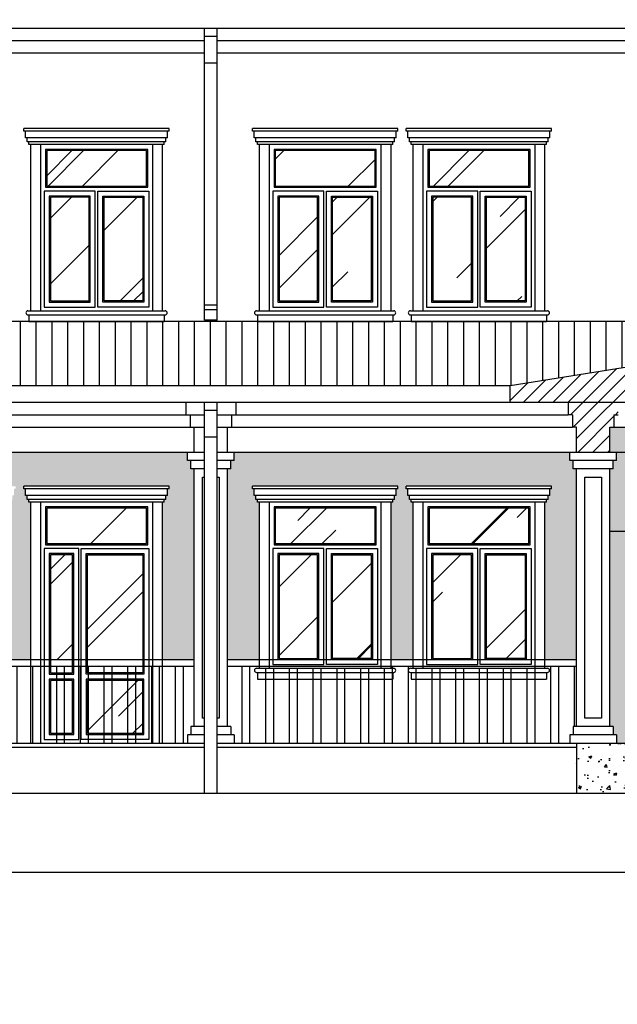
# Model space of a CAD drawing. Header units: millimetres. Extents: x 1112040 to 6903494, y -332921 to -150905.
# Tile 132 of 150: x 1986533 to 1993723, y -230192 to -218351. Entities that reach past the tile are written whole.
import ezdxf

# ---------------------------------------------------------------- set-up
doc = ezdxf.new("R2010")
doc.units = ezdxf.units.MM
doc.linetypes.add('ACAD_ISO03W100', pattern=[30, 12, -18])
doc.styles.get("Standard").update_dxf_attribs({"font": 'isocpeui.ttf'})
doc.dimstyles.get("Standard").update_dxf_attribs({"dimtxt": 300, "dimasz": 100, "dimexe": 50, "dimexo": 50, "dimgap": 20, "dimtad": 1, "dimdec": 0, "dimzin": 0, "dimdsep": 46, "dimtxsty": 'Standard', "dimblk": 'ARCHTICK', "dimcen": 20, "dimclrd": 1, "dimclre": 1, "dimclrt": 256, "dimadec": 0, "dimazin": 0, "dimtfac": 1, "dimtdec": 0, "dimtofl": 0, "dimtmove": 0, "dimatfit": 3, "dimldrblk": 'ARCHTICK', "dimfxl": 1, "dimtolj": 1, "dimtzin": 0, "dimarcsym": 0})
pattern_1 = [(45, (1974349.6, -130917.6), (1077.63, 2873.682), [19050, -2540, 6350, -1270]), (45, (1975095, -129274.2), (-2092.4, 296.348), [3810, -419.1, 7620, -952.5]), (45, (1974035.3, -129705.24), (4068.056, 5271.41), [10160, -1778, 5080, -1270])]

# ---------------------------------------------------------------- blocks, each defined once
blk = doc.blocks.new('_ArchTick')
at = {"color": 0, "linetype": 'ByBlock', "const_width": 0.15}
blk.add_lwpolyline([(-0.5, -0.5), (0.5, 0.5)], dxfattribs=at)
blk = doc.blocks.new('*D2107')
at = {"color": 1, "lineweight": -2, "transparency": 16777216}
for p, q in [((1961233, -227701), (1961233, -228651)), ((1998533, -227701), (1998533, -228651)), ((1961233, -228601), (1998533, -228601))]:
    blk.add_line(p, q, dxfattribs=at)
at = {"color": 1, "lineweight": -2, "transparency": 16777216, "xscale": 100, "yscale": 100, "zscale": 100, "rotation": 180}
blk.add_blockref('_ArchTick', (1961233, -228601), dxfattribs=at)
at = {"color": 1, "lineweight": -2, "transparency": 16777216, "xscale": 100, "yscale": 100, "zscale": 100}
blk.add_blockref('_ArchTick', (1998533, -228601), dxfattribs=at)
at = {"transparency": 16777216, "insert": (1979883, -228429), "char_height": 300, "attachment_point": 5}
blk.add_mtext('\\A1;37300', dxfattribs=at)

msp = doc.modelspace()

# ---------------------------------------------------------------- hatches: boundary and pattern name
h = msp.add_hatch()
h.set_pattern_fill('ANSI31', color=6, scale=40, style=0)
h.set_pattern_definition([(45, (1974349.58, -130917.58), (-89.80256, 89.80256), [])])
h.paths.add_polyline_path([(1998333.2, -227651.5), (1999557.8, -227651.5), (1999557.8, -222758.9), (1998963.3, -222561.8), (2000285.6, -222160.5), (1999557.8, -221912.2), (1999557.8, -217675.8), (1997533.2, -218251.5), (1997533.2, -218451.5), (1998333.2, -218451.5)])
h.paths.add_polyline_path([(1998333.2, -222951.5), (1998333.2, -221812.2), (1992433.2, -222751.5), (1992433.2, -222951.5)])
h.paths.add_polyline_path([(1993233.2, -223251.5), (1993233.2, -223551.5), (1993633.2, -223551.5), (1993633.2, -223251.5), (1993683.2, -223251.5), (1993683.2, -223101.5), (1993733.2, -223101.5), (1993733.2, -222951.5), (1993133.2, -222951.5), (1993133.2, -223101.5), (1993183.2, -223101.5), (1993183.2, -223251.5)])
h = msp.add_hatch()
h.set_pattern_fill('AR-RROOF', color=4, scale=50, angle=45, style=0)
h.set_pattern_definition(pattern_1)
h.paths.add_polyline_path([(1988058.2, -220352.2), (1988058.2, -219926.5), (1986858.2, -219926.5), (1986858.2, -220352.2)])
h.paths.add_polyline_path([(1986208.2, -220352.2), (1986208.2, -219926.5), (1985008.2, -219926.5), (1985008.2, -220352.2)])
h.paths.add_polyline_path([(1985053.2, -221731.5), (1985518.2, -221731.5), (1985518.2, -220487.2), (1985053.2, -220487.2)])
h.paths.add_polyline_path([(1986163.2, -220487.2), (1985698.2, -220487.2), (1985698.2, -221731.5), (1986163.2, -221731.5)])
h.paths.add_polyline_path([(1987368.2, -220487.2), (1986903.2, -220487.2), (1986903.2, -221731.5), (1987368.2, -221731.5)])
h.paths.add_polyline_path([(1987548.2, -221731.5), (1988013.2, -221731.5), (1988013.2, -220487.2), (1987548.2, -220487.2)])
h.paths.add_polyline_path([(1986858.2, -224226.5), (1986858.2, -224652.2), (1988058.2, -224652.2), (1988058.2, -224226.5)])
h.paths.add_polyline_path([(1988013.2, -224787.2), (1987348.2, -224787.2), (1987348.2, -226051.5), (1988013.2, -226051.5)])
h.paths.add_polyline_path([(1987168.2, -224787.2), (1986903.2, -224787.2), (1986903.2, -226051.5), (1987168.2, -226051.5)])
h.paths.add_polyline_path([(1987168.2, -226206.5), (1987168.2, -226131.5), (1986903.2, -226131.5), (1986903.2, -226206.5)])
h.paths.add_polyline_path([(1988013.2, -226206.5), (1988013.2, -226131.5), (1987348.2, -226131.5), (1987348.2, -226206.5)])
h.paths.add_polyline_path([(1987348.2, -226931.5), (1988013.2, -226931.5), (1988013.2, -226296.5), (1987348.2, -226296.5)])
h.paths.add_polyline_path([(1987168.2, -226296.5), (1986903.2, -226296.5), (1986903.2, -226931.5), (1987168.2, -226931.5)])
h.paths.add_polyline_path([(1986163.2, -224787.2), (1985498.2, -224787.2), (1985498.2, -226051.5), (1986163.2, -226051.5)])
h.paths.add_polyline_path([(1985008.2, -224226.5), (1985008.2, -224652.2), (1986208.2, -224652.2), (1986208.2, -224226.5)])
h.paths.add_polyline_path([(1985318.2, -224787.2), (1985053.2, -224787.2), (1985053.2, -226051.5), (1985318.2, -226051.5)])
h.paths.add_polyline_path([(1985053.2, -226131.5), (1985053.2, -226206.5), (1985318.2, -226206.5), (1985318.2, -226131.5)])
h.paths.add_polyline_path([(1985498.2, -226131.5), (1985498.2, -226206.5), (1986163.2, -226206.5), (1986163.2, -226131.5)])
h.paths.add_polyline_path([(1985498.2, -226296.5), (1985498.2, -226931.5), (1986163.2, -226931.5), (1986163.2, -226296.5)])
h.paths.add_polyline_path([(1985053.2, -226931.5), (1985318.2, -226931.5), (1985318.2, -226296.5), (1985053.2, -226296.5)])
h = msp.add_hatch()
h.set_pattern_fill('AR-RROOF', color=4, scale=50, angle=45, style=0)
h.set_pattern_definition(pattern_1)
h.paths.add_polyline_path([(1995396.3, -219926.5), (1994908.2, -219926.5), (1994908.2, -220352.2), (1995396.3, -220352.2)])
h.paths.add_polyline_path([(1995980.2, -219926.5), (1995486.3, -219926.5), (1995486.3, -220352.2), (1995980.2, -220352.2)])
h.paths.add_polyline_path([(1996558.2, -219926.5), (1996070.2, -219926.5), (1996070.2, -220352.2), (1996558.2, -220352.2)])
h.paths.add_polyline_path([(1996513.2, -220487.2), (1996115.2, -220487.2), (1996115.2, -221731.5), (1996513.2, -221731.5)])
h.paths.add_polyline_path([(1995980.2, -220442.2), (1995486.3, -220442.2), (1995486.3, -221776.5), (1995980.2, -221776.5)])
h.paths.add_polyline_path([(1995351.3, -220487.2), (1994953.2, -220487.2), (1994953.2, -221731.5), (1995351.3, -221731.5)])
h.paths.add_polyline_path([(1992658.2, -219926.5), (1991458.2, -219926.5), (1991458.2, -220352.2), (1992658.2, -220352.2)])
h.paths.add_polyline_path([(1991968.2, -220487.2), (1991503.2, -220487.2), (1991503.2, -221731.5), (1991968.2, -221731.5)])
h.paths.add_polyline_path([(1992613.2, -220487.2), (1992148.2, -220487.2), (1992148.2, -221731.5), (1992613.2, -221731.5)])
h.paths.add_polyline_path([(1990808.2, -219926.5), (1989608.2, -219926.5), (1989608.2, -220352.2), (1990808.2, -220352.2)])
h.paths.add_polyline_path([(1990118.2, -220487.2), (1989653.2, -220487.2), (1989653.2, -221731.5), (1990118.2, -221731.5)])
h.paths.add_polyline_path([(1990763.2, -220487.2), (1990298.2, -220487.2), (1990298.2, -221731.5), (1990763.2, -221731.5)])
h.paths.add_polyline_path([(1990808.2, -224226.5), (1989608.2, -224226.5), (1989608.2, -224652.2), (1990808.2, -224652.2)])
h.paths.add_polyline_path([(1990118.2, -224787.2), (1989653.2, -224787.2), (1989653.2, -226031.5), (1990118.2, -226031.5)])
h.paths.add_polyline_path([(1990763.2, -224787.2), (1990298.2, -224787.2), (1990298.2, -226031.5), (1990763.2, -226031.5)])
h.paths.add_polyline_path([(1991968.2, -224787.2), (1991503.2, -224787.2), (1991503.2, -226031.5), (1991968.2, -226031.5)])
h.paths.add_polyline_path([(1992658.2, -224226.5), (1991458.2, -224226.5), (1991458.2, -224652.2), (1992658.2, -224652.2)])
h.paths.add_polyline_path([(1992613.2, -224787.2), (1992148.2, -224787.2), (1992148.2, -226031.5), (1992613.2, -226031.5)])
h.paths.add_polyline_path([(1995351.3, -224787.2), (1994953.2, -224787.2), (1994953.2, -226031.5), (1995351.3, -226031.5)])
h.paths.add_polyline_path([(1995396.3, -224226.5), (1994908.2, -224226.5), (1994908.2, -224652.2), (1995396.3, -224652.2)])
h.paths.add_polyline_path([(1995980.2, -224226.5), (1995486.3, -224226.5), (1995486.3, -224652.2), (1995980.2, -224652.2)])
h.paths.add_polyline_path([(1996558.2, -224226.5), (1996070.2, -224226.5), (1996070.2, -224652.2), (1996558.2, -224652.2)])
h.paths.add_polyline_path([(1996513.2, -224787.2), (1996115.2, -224787.2), (1996115.2, -226031.5), (1996513.2, -226031.5)])
h.paths.add_polyline_path([(1995980.2, -224742.2), (1995486.3, -224742.2), (1995486.3, -226076.5), (1995980.2, -226076.5)])
h = msp.add_hatch()
h.set_pattern_fill('ANSI31', color=1, scale=60, angle=45, style=0)
h.set_pattern_definition([(90, (1974349.58, -130917.58), (-190.5, 4e-14), [])])
h.paths.add_polyline_path([(1997269.8, -221981.5), (1969133.2, -221981.5), (1969133.2, -222751.5), (1992433.2, -222751.5)])
h = msp.add_hatch()
h.set_pattern_fill('AR-BRSTD', color=35, scale=1.5, style=0)
h.set_pattern_definition([(0, (1974349.58, -130917.58), (0, 101.6127), []), (90, (1974349.58, -130917.58), (-152.4, 101.6127), [101.6127, -101.6127])])
h.paths.add_polyline_path([(1993673.2, -223751.5), (1993633.2, -223751.5), (1993633.2, -224502.9), (1994713.2, -224502.9), (1994713.2, -224151.5), (1994693.2, -224151.5), (1994693.2, -224121.5), (1994673.2, -224121.5), (1994673.2, -224071.5), (1994653.2, -224071.5), (1994653.2, -223991.5), (1994633.2, -223991.5), (1994633.2, -223961.5), (1996833.2, -223961.5), (1996833.2, -223991.5), (1996813.2, -223991.5), (1996813.2, -224071.5), (1996793.2, -224071.5), (1996793.2, -224121.5), (1996773.2, -224121.5), (1996773.2, -224151.5), (1996753.2, -224151.5), (1996753.2, -224502.9), (1998333.2, -224502.9), (1998333.2, -223251.5), (1993683.2, -223251.5), (1993633.2, -223251.5), (1993633.2, -223551.5), (1993713.2, -223551.5), (1993713.2, -223651.5), (1993673.2, -223651.5)])
h.paths.add_polyline_path([(1993633.2, -226851.5), (1993673.2, -226851.5), (1993673.2, -226951.5), (1993713.2, -226951.5), (1993713.2, -227051.5), (1998333.2, -227051.5), (1998333.2, -224502.9), (1996753.2, -224502.9), (1996753.2, -226151.5), (1996783.2, -226151.5, -1), (1996783.2, -226201.5), (1996773.2, -226201.5), (1996773.2, -226281.5), (1996753.2, -226281.5), (1996753.2, -226381.5), (1996633.2, -226381.5), (1996633.2, -226281.5), (1994833.2, -226281.5), (1994833.2, -226381.5), (1994713.2, -226381.5), (1994713.2, -226281.5), (1994693.2, -226281.5), (1994693.2, -226201.5), (1994683.2, -226201.5, -1), (1994683.2, -226151.5), (1994713.2, -226151.5), (1994713.2, -224502.9), (1993633.2, -224502.9)])
h.paths.add_polyline_path([(1992853.2, -226051.5), (1993233.2, -226051.5), (1993233.2, -223751.5), (1993193.2, -223751.5), (1993193.2, -223651.5), (1993153.2, -223651.5), (1993153.2, -223551.5), (1989113.2, -223551.5), (1989113.2, -223651.5), (1989073.2, -223651.5), (1989073.2, -223751.5), (1989033.2, -223751.5), (1989033.2, -226051.5), (1989413.2, -226051.5), (1989413.2, -224151.5), (1989393.2, -224151.5), (1989393.2, -224121.5), (1989373.2, -224121.5), (1989373.2, -224071.5), (1989353.2, -224071.5), (1989353.2, -223991.5), (1989333.2, -223991.5), (1989333.2, -223961.5), (1991083.2, -223961.5), (1991083.2, -223991.5), (1991063.2, -223991.5), (1991063.2, -224071.5), (1991043.2, -224071.5), (1991043.2, -224121.5), (1991023.2, -224121.5), (1991023.2, -224151.5), (1991003.2, -224151.5), (1991003.2, -226051.5), (1991263.2, -226051.5), (1991263.2, -224151.5), (1991243.2, -224151.5), (1991243.2, -224121.5), (1991223.2, -224121.5), (1991223.2, -224071.5), (1991203.2, -224071.5), (1991203.2, -223991.5), (1991183.2, -223991.5), (1991183.2, -223961.5), (1992933.2, -223961.5), (1992933.2, -223991.5), (1992913.2, -223991.5), (1992913.2, -224071.5), (1992893.2, -224071.5), (1992893.2, -224121.5), (1992873.2, -224121.5), (1992873.2, -224151.5), (1992853.2, -224151.5)])
h.paths.add_polyline_path([(1984513.2, -223551.5), (1984513.2, -223651.5), (1984473.2, -223651.5), (1984473.2, -223751.5), (1984433.2, -223751.5), (1984433.2, -226051.5), (1984813.2, -226051.5), (1984813.2, -224151.5), (1984793.2, -224151.5), (1984793.2, -224121.5), (1984773.2, -224121.5), (1984773.2, -224071.5), (1984753.2, -224071.5), (1984753.2, -223991.5), (1984733.2, -223991.5), (1984733.2, -223961.5), (1986483.2, -223961.5), (1986483.2, -223991.5), (1986463.2, -223991.5), (1986463.2, -224071.5), (1986443.2, -224071.5), (1986443.2, -224121.5), (1986423.2, -224121.5), (1986423.2, -224151.5), (1986403.2, -224151.5), (1986403.2, -226051.5), (1986663.2, -226051.5), (1986663.2, -224151.5), (1986643.2, -224151.5), (1986643.2, -224121.5), (1986623.2, -224121.5), (1986623.2, -224071.5), (1986603.2, -224071.5), (1986603.2, -223991.5), (1986583.2, -223991.5), (1986583.2, -223961.5), (1988333.2, -223961.5), (1988333.2, -223991.5), (1988313.2, -223991.5), (1988313.2, -224071.5), (1988293.2, -224071.5), (1988293.2, -224121.5), (1988273.2, -224121.5), (1988273.2, -224151.5), (1988253.2, -224151.5), (1988253.2, -226051.5), (1988633.2, -226051.5), (1988633.2, -223751.5), (1988593.2, -223751.5), (1988593.2, -223651.5), (1988553.2, -223651.5), (1988553.2, -223551.5)])
h.paths.add_polyline_path([(1983733.2, -223961.5), (1983733.2, -223991.5), (1983713.2, -223991.5), (1983713.2, -224071.5), (1983693.2, -224071.5), (1983693.2, -224121.5), (1983673.2, -224121.5), (1983673.2, -224151.5), (1983653.2, -224151.5), (1983653.2, -226051.5), (1984033.2, -226051.5), (1984033.2, -223751.5), (1983993.2, -223751.5), (1983993.2, -223651.5), (1983953.2, -223651.5), (1983953.2, -223551.5), (1979913.2, -223551.5), (1979913.2, -223651.5), (1979873.2, -223651.5), (1979873.2, -223751.5), (1979833.2, -223751.5), (1979833.2, -226051.5), (1980213.2, -226051.5), (1980213.2, -224151.5), (1980193.2, -224151.5), (1980193.2, -224121.5), (1980173.2, -224121.5), (1980173.2, -224071.5), (1980153.2, -224071.5), (1980153.2, -223991.5), (1980133.2, -223991.5), (1980133.2, -223961.5), (1981883.2, -223961.5), (1981883.2, -223991.5), (1981863.2, -223991.5), (1981863.2, -224071.5), (1981843.2, -224071.5), (1981843.2, -224121.5), (1981823.2, -224121.5), (1981823.2, -224151.5), (1981803.2, -224151.5), (1981803.2, -226051.5), (1982063.2, -226051.5), (1982063.2, -224151.5), (1982043.2, -224151.5), (1982043.2, -224121.5), (1982023.2, -224121.5), (1982023.2, -224071.5), (1982003.2, -224071.5), (1982003.2, -223991.5), (1981983.2, -223991.5), (1981983.2, -223961.5)])
h.paths.add_polyline_path([(1979133.2, -223961.5), (1979133.2, -223991.5), (1979113.2, -223991.5), (1979113.2, -224071.5), (1979093.2, -224071.5), (1979093.2, -224121.5), (1979073.2, -224121.5), (1979073.2, -224151.5), (1979053.2, -224151.5), (1979053.2, -226051.5), (1979433.2, -226051.5), (1979433.2, -223751.5), (1979393.2, -223751.5), (1979393.2, -223651.5), (1979353.2, -223651.5), (1979353.2, -223551.5), (1975313.2, -223551.5), (1975313.2, -223651.5), (1975273.2, -223651.5), (1975273.2, -223751.5), (1975233.2, -223751.5), (1975233.2, -226051.5), (1975613.2, -226051.5), (1975613.2, -224151.5), (1975593.2, -224151.5), (1975593.2, -224121.5), (1975573.2, -224121.5), (1975573.2, -224071.5), (1975553.2, -224071.5), (1975553.2, -223991.5), (1975533.2, -223991.5), (1975533.2, -223961.5), (1977283.2, -223961.5), (1977283.2, -223991.5), (1977263.2, -223991.5), (1977263.2, -224071.5), (1977243.2, -224071.5), (1977243.2, -224121.5), (1977223.2, -224121.5), (1977223.2, -224151.5), (1977203.2, -224151.5), (1977203.2, -226051.5), (1977463.2, -226051.5), (1977463.2, -224151.5), (1977443.2, -224151.5), (1977443.2, -224121.5), (1977423.2, -224121.5), (1977423.2, -224071.5), (1977403.2, -224071.5), (1977403.2, -223991.5), (1977383.2, -223991.5), (1977383.2, -223961.5)])
h.paths.add_polyline_path([(1970713.2, -223551.5), (1970713.2, -223651.5), (1970673.2, -223651.5), (1970673.2, -223751.5), (1970633.2, -223751.5), (1970633.2, -226051.5), (1971013.2, -226051.5), (1971013.2, -224151.5), (1970993.2, -224151.5), (1970993.2, -224121.5), (1970973.2, -224121.5), (1970973.2, -224071.5), (1970953.2, -224071.5), (1970953.2, -223991.5), (1970933.2, -223991.5), (1970933.2, -223961.5), (1972683.2, -223961.5), (1972683.2, -223991.5), (1972663.2, -223991.5), (1972663.2, -224071.5), (1972643.2, -224071.5), (1972643.2, -224121.5), (1972623.2, -224121.5), (1972623.2, -224151.5), (1972603.2, -224151.5), (1972603.2, -227051.5), (1972863.2, -227051.5), (1972863.2, -224151.5), (1972843.2, -224151.5), (1972843.2, -224121.5), (1972823.2, -224121.5), (1972823.2, -224071.5), (1972803.2, -224071.5), (1972803.2, -223991.5), (1972783.2, -223991.5), (1972783.2, -223961.5), (1974533.2, -223961.5), (1974533.2, -223991.5), (1974513.2, -223991.5), (1974513.2, -224071.5), (1974493.2, -224071.5), (1974493.2, -224121.5), (1974473.2, -224121.5), (1974473.2, -224151.5), (1974453.2, -224151.5), (1974453.2, -226051.5), (1974833.2, -226051.5), (1974833.2, -223751.5), (1974793.2, -223751.5), (1974793.2, -223651.5), (1974753.2, -223651.5), (1974753.2, -223551.5)])
h.paths.add_polyline_path([(1969133.2, -223551.5), (1969133.2, -224589.7), (1969263.2, -224655.3), (1969263.2, -224151.5), (1969243.2, -224151.5), (1969243.2, -224121.5), (1969223.2, -224121.5), (1969223.2, -224071.5), (1969203.2, -224071.5), (1969203.2, -223991.5), (1969183.2, -223991.5), (1969183.2, -223961.5), (1970183.2, -223961.5), (1970183.2, -223991.5), (1970163.2, -223991.5), (1970163.2, -224071.5), (1970143.2, -224071.5), (1970143.2, -224121.5), (1970123.2, -224121.5), (1970123.2, -224151.5), (1970103.2, -224151.5), (1970103.2, -226051.5), (1970233.2, -226051.5), (1970233.2, -223751.5), (1970193.2, -223751.5), (1970193.2, -223651.5), (1970153.2, -223651.5), (1970153.2, -223551.5)])
h.paths.add_polyline_path([(1969133.2, -226051.5), (1969263.2, -226051.5), (1969263.2, -225051.5), (1969163.2, -225051.5), (1969163.2, -225151.5), (1969133.2, -225151.5)], flags=17)
h = msp.add_hatch()
h.set_pattern_fill('ANSI32', color=1, scale=30, angle=45, style=0)
h.set_pattern_definition([(90, (1983549.58, -130917.58), (-285.75, 3e-14), []), (90, (1983644.83, -130822.33), (-285.75, 3e-14), [])])
h.paths.add_polyline_path([(1984813.2, -226131.5), (1984433.2, -226131.5), (1984433.2, -226851.5), (1984473.2, -226851.5), (1984473.2, -226951.5), (1984513.2, -226951.5), (1984513.2, -227051.5), (1984813.2, -227051.5)])
h.paths.add_polyline_path([(1984813.2, -227051.5), (1984933.2, -227051.5), (1984933.2, -226131.5), (1984813.2, -226131.5)])
h.paths.add_polyline_path([(1984978.2, -226131.5), (1984933.2, -226131.5), (1984933.2, -227051.5), (1986283.2, -227051.5), (1986283.2, -226131.5), (1986238.2, -226131.5), (1986238.2, -227006.5), (1985423.2, -227006.5), (1985423.2, -226131.5), (1985393.2, -226131.5), (1985393.2, -227006.5), (1984978.2, -227006.5)])
h.paths.add_polyline_path([(1984978.2, -227006.5), (1985393.2, -227006.5), (1985393.2, -226131.5), (1985333.2, -226131.5), (1985333.2, -226221.5), (1985038.2, -226221.5), (1985038.2, -226131.5), (1984978.2, -226131.5)], flags=16)
h.paths.add_polyline_path([(1985038.2, -226281.5), (1985333.2, -226281.5), (1985333.2, -226946.5), (1985038.2, -226946.5)], flags=0)
h.paths.add_polyline_path([(1985053.2, -226296.5), (1985318.2, -226296.5), (1985318.2, -226931.5), (1985053.2, -226931.5)], flags=0)
h.paths.add_polyline_path([(1985038.2, -226131.5), (1985053.2, -226131.5), (1985053.2, -224787.2), (1985318.2, -224787.2), (1985318.2, -226131.5), (1985333.2, -226131.5), (1985333.2, -224772.2), (1985038.2, -224772.2)])
h.paths.add_polyline_path([(1985318.2, -226206.5), (1985318.2, -226131.5), (1985053.2, -226131.5), (1985053.2, -226206.5)], flags=16)
h.paths.add_polyline_path([(1985483.2, -226221.5), (1985483.2, -226131.5), (1985423.2, -226131.5), (1985423.2, -227006.5), (1986238.2, -227006.5), (1986238.2, -226131.5), (1986178.2, -226131.5), (1986178.2, -226221.5)])
h.paths.add_polyline_path([(1985483.2, -226281.5), (1985483.2, -226946.5), (1986178.2, -226946.5), (1986178.2, -226281.5)], flags=17)
h.paths.add_polyline_path([(1985498.2, -226296.5), (1986163.2, -226296.5), (1986163.2, -226931.5), (1985498.2, -226931.5)], flags=16)
h.paths.add_polyline_path([(1986178.2, -226221.5), (1986178.2, -226131.5), (1986163.2, -226131.5), (1986163.2, -226206.5), (1985498.2, -226206.5), (1985498.2, -226131.5), (1985483.2, -226131.5), (1985483.2, -226221.5)], flags=17)
h.paths.add_polyline_path([(1986163.2, -226206.5), (1986163.2, -226131.5), (1985498.2, -226131.5), (1985498.2, -226206.5)], flags=16)
h.paths.add_polyline_path([(1986403.2, -226131.5), (1986283.2, -226131.5), (1986283.2, -227051.5), (1986403.2, -227051.5)])
h.paths.add_polyline_path([(1986403.2, -227051.5), (1986663.2, -227051.5), (1986663.2, -226131.5), (1986403.2, -226131.5)])
h.paths.add_polyline_path([(1986663.2, -227051.5), (1986783.2, -227051.5), (1986783.2, -226131.5), (1986663.2, -226131.5)])
h.paths.add_polyline_path([(1986783.2, -227051.5), (1988133.2, -227051.5), (1988133.2, -226131.5), (1988088.2, -226131.5), (1988088.2, -227006.5), (1987273.2, -227006.5), (1987273.2, -226131.5), (1987243.2, -226131.5), (1987243.2, -227006.5), (1986828.2, -227006.5), (1986828.2, -226131.5), (1986783.2, -226131.5)])
h.paths.add_polyline_path([(1986828.2, -227006.5), (1987243.2, -227006.5), (1987243.2, -226131.5), (1987183.2, -226131.5), (1987183.2, -226221.5), (1986888.2, -226221.5), (1986888.2, -226131.5), (1986828.2, -226131.5)], flags=16)
h.paths.add_polyline_path([(1986888.2, -226281.5), (1987183.2, -226281.5), (1987183.2, -226946.5), (1986888.2, -226946.5)], flags=0)
h.paths.add_polyline_path([(1986903.2, -226296.5), (1987168.2, -226296.5), (1987168.2, -226931.5), (1986903.2, -226931.5)], flags=0)
h.paths.add_polyline_path([(1986903.2, -226206.5), (1986903.2, -226131.5), (1986888.2, -226131.5), (1986888.2, -226221.5), (1987183.2, -226221.5), (1987183.2, -226131.5), (1987168.2, -226131.5), (1987168.2, -226206.5)], flags=16)
h.paths.add_polyline_path([(1987168.2, -226206.5), (1987168.2, -226131.5), (1986903.2, -226131.5), (1986903.2, -226206.5)], flags=0)
h.paths.add_polyline_path([(1987333.2, -226221.5), (1987333.2, -226131.5), (1987273.2, -226131.5), (1987273.2, -227006.5), (1988088.2, -227006.5), (1988088.2, -226131.5), (1988028.2, -226131.5), (1988028.2, -226221.5)], flags=17)
h.paths.add_polyline_path([(1987333.2, -226281.5), (1988028.2, -226281.5), (1988028.2, -226946.5), (1987333.2, -226946.5)], flags=16)
h.paths.add_polyline_path([(1987348.2, -226296.5), (1988013.2, -226296.5), (1988013.2, -226931.5), (1987348.2, -226931.5)], flags=0)
h.paths.add_polyline_path([(1987348.2, -226206.5), (1987348.2, -226131.5), (1987333.2, -226131.5), (1987333.2, -226221.5), (1988028.2, -226221.5), (1988028.2, -226131.5), (1988013.2, -226131.5), (1988013.2, -226206.5)], flags=16)
h.paths.add_polyline_path([(1988013.2, -226206.5), (1988013.2, -226131.5), (1987348.2, -226131.5), (1987348.2, -226206.5)], flags=17)
h.paths.add_polyline_path([(1988253.2, -226131.5), (1988133.2, -226131.5), (1988133.2, -227051.5), (1988253.2, -227051.5)])
h.paths.add_polyline_path([(1988253.2, -227051.5), (1988553.2, -227051.5), (1988553.2, -226951.5), (1988593.2, -226951.5), (1988593.2, -226851.5), (1988633.2, -226851.5), (1988633.2, -226131.5), (1988253.2, -226131.5)])
h = msp.add_hatch()
h.set_pattern_fill('ANSI32', color=1, scale=30, angle=45, style=0)
h.set_pattern_definition([(90, (1974349.58, -130917.58), (-285.75, 3e-14), []), (90, (1974444.83, -130822.33), (-285.75, 3e-14), [])])
h.paths.add_polyline_path([(1989393.2, -226281.5), (1989393.2, -226201.5), (1989383.2, -226201.5, -1), (1989383.2, -226151.5), (1989413.2, -226151.5), (1989413.2, -226131.5), (1989033.2, -226131.5), (1989033.2, -226851.5), (1989073.2, -226851.5), (1989073.2, -226951.5), (1989113.2, -226951.5), (1989113.2, -227051.5), (1993153.2, -227051.5), (1993153.2, -226951.5), (1993193.2, -226951.5), (1993193.2, -226851.5), (1993233.2, -226851.5), (1993233.2, -226131.5), (1992853.2, -226131.5), (1992853.2, -226151.5), (1992883.2, -226151.5, -1), (1992883.2, -226201.5), (1992873.2, -226201.5), (1992873.2, -226281.5), (1991243.2, -226281.5), (1991243.2, -226201.5), (1991233.2, -226201.5, -1), (1991233.2, -226151.5), (1991263.2, -226151.5), (1991263.2, -226131.5), (1991003.2, -226131.5), (1991003.2, -226151.5), (1991033.2, -226151.5, -1), (1991033.2, -226201.5), (1991023.2, -226201.5), (1991023.2, -226281.5)])
h.paths.add_polyline_path([(1989393.2, -226201.5), (1989393.2, -226281.5), (1991023.2, -226281.5), (1991023.2, -226201.5)], flags=16)
h.paths.add_polyline_path([(1991033.2, -226201.5, 1), (1991033.2, -226151.5), (1989383.2, -226151.5, 1), (1989383.2, -226201.5)], flags=16)
h.paths.add_polyline_path([(1992873.2, -226281.5), (1992873.2, -226201.5), (1991243.2, -226201.5), (1991243.2, -226281.5)], flags=16)
h.paths.add_polyline_path([(1992883.2, -226201.5, 1), (1992883.2, -226151.5), (1991233.2, -226151.5, 1), (1991233.2, -226201.5)], flags=16)
h = msp.add_hatch()
h.set_pattern_fill('AR-CONC', color=1, scale=2, style=0)
h.set_pattern_definition([(50, (1974349.58, -130917.58), (364.3693, -31.8782), [38.1, -419.1]), (355, (1974349.58, -130917.58), (-70.4857, 382.1133), [30.48, -335.28]), (100.451, (1974379.94, -130920.23), (293.885, 350.2334), [32.38, -356.18]), (46.1842, (1974349.58, -130816), (542.158, -84.0847), [57.15, -628.65]), (96.6356, (1974394.75, -130823), (474.8085, 494.851), [48.57, -534.27]), (351.184, (1974349.6, -130816), (474.8092, 494.8502), [45.72, -502.92]), (21, (1974400.38, -130841.38), (303.2298, -204.531), [38.1, -419.1]), (326, (1974400.38, -130841.38), (123.604, 368.376), [30.48, -335.28]), (71.4514, (1974425.64, -130858.42), (426.833, 163.8457), [32.38, -356.18]), (37.5, (1974349.58, -130917.58), (6.1772, 169.11008), [0, -331.216, 0, -340.36, 0, -336.55]), (7.5, (1974349.58, -130917.58), (133.63933, 200.36115), [0, -194.056, 0, -323.596, 0, -128.27]), (327.5, (1974236.29, -130917.58), (271.18119, -11.45749), [0, -127, 0, -396.24, 0, -525.78]), (317.5, (1974185.5, -130917.58), (296.25836, 50.853), [0, -165.1, 0, -263.144, 0, -373.38])])
h.paths.add_polyline_path([(1993233.2, -227051.5), (1993233.2, -227651.5), (1998333.2, -227651.5), (1998333.2, -227051.5)])

# ---------------------------------------------------------------- linework, layer by layer
for p, q in [((1960033.2, -218451.5), (1997533.2, -218451.5)), ((1988758.2, -221965.8), (1988758.2, -218451.5)), ((1988908.2, -221965.8), (1988908.2, -218451.5)), ((1988908.2, -218553), (1988758.2, -218553)), ((1960933.2, -218601.5), (1988758.2, -218601.5)), ((1988908.2, -218601.5), (1997504.4, -218601.5)), ((1960983.2, -218751.5), (1988758.2, -218751.5)), ((1988908.2, -218751.5), (1997879.4, -218751.5)), ((1988908.2, -218873), (1988758.2, -218873)), ((1988333.2, -219661.5), (1986583.2, -219661.5)), ((1986583.2, -219691.5), (1986583.2, -219661.5)), ((1988333.2, -219691.5), (1986583.2, -219691.5)), ((1986603.2, -219771.5), (1986603.2, -219691.5)), ((1988313.2, -219771.5), (1988313.2, -219691.5)), ((1988333.2, -219691.5), (1988333.2, -219661.5)), ((1991083.2, -219661.5), (1989333.2, -219661.5)), ((1989333.2, -219691.5), (1989333.2, -219661.5)), ((1991083.2, -219691.5), (1989333.2, -219691.5)), ((1989353.2, -219771.5), (1989353.2, -219691.5)), ((1991063.2, -219771.5), (1991063.2, -219691.5)), ((1991083.2, -219691.5), (1991083.2, -219661.5)), ((1992933.2, -219661.5), (1991183.2, -219661.5)), ((1991183.2, -219691.5), (1991183.2, -219661.5)), ((1992933.2, -219691.5), (1991183.2, -219691.5)), ((1991203.2, -219771.5), (1991203.2, -219691.5)), ((1992913.2, -219771.5), (1992913.2, -219691.5)), ((1992933.2, -219691.5), (1992933.2, -219661.5)), ((1988313.2, -219771.5), (1986603.2, -219771.5)), ((1986623.2, -219821.5), (1986623.2, -219771.5)), ((1988293.2, -219821.5), (1986623.2, -219821.5)), ((1986643.2, -219851.5), (1986643.2, -219821.5)), ((1988273.2, -219851.5), (1986643.2, -219851.5)), ((1986663.2, -219851.5), (1986663.2, -221851.5)), ((1986783.2, -219851.5), (1986783.2, -221851.5)), ((1988133.2, -221851.5), (1988133.2, -219851.5)), ((1988253.2, -221851.5), (1988253.2, -219851.5)), ((1988273.2, -219851.5), (1988273.2, -219821.5)), ((1988293.2, -219821.5), (1988293.2, -219771.5)), ((1991063.2, -219771.5), (1989353.2, -219771.5)), ((1989373.2, -219821.5), (1989373.2, -219771.5)), ((1991043.2, -219821.5), (1989373.2, -219821.5)), ((1989393.2, -219851.5), (1989393.2, -219821.5)), ((1991023.2, -219851.5), (1989393.2, -219851.5)), ((1989413.2, -219851.5), (1989413.2, -221851.5)), ((1989533.2, -219851.5), (1989533.2, -221851.5)), ((1990883.2, -221851.5), (1990883.2, -219851.5)), ((1991003.2, -221851.5), (1991003.2, -219851.5)), ((1991023.2, -219851.5), (1991023.2, -219821.5)), ((1991043.2, -219821.5), (1991043.2, -219771.5)), ((1992913.2, -219771.5), (1991203.2, -219771.5)), ((1991223.2, -219821.5), (1991223.2, -219771.5)), ((1992893.2, -219821.5), (1991223.2, -219821.5)), ((1991243.2, -219851.5), (1991243.2, -219821.5)), ((1992873.2, -219851.5), (1991243.2, -219851.5)), ((1991263.2, -219851.5), (1991263.2, -221851.5)), ((1991383.2, -219851.5), (1991383.2, -221851.5)), ((1992733.2, -221851.5), (1992733.2, -219851.5)), ((1992853.2, -221851.5), (1992853.2, -219851.5)), ((1992873.2, -219851.5), (1992873.2, -219821.5)), ((1992893.2, -219821.5), (1992893.2, -219771.5)), ((1986633.2, -221851.5), (1988283.2, -221851.5)), ((1988908.2, -221785.5), (1988758.2, -221785.5)), ((1988908.2, -221841), (1988758.2, -221841)), ((1989383.2, -221851.5), (1991033.2, -221851.5)), ((1991233.2, -221851.5), (1992883.2, -221851.5)), ((1997269.8, -221981.5), (1969133.2, -221981.5)), ((1986633.2, -221901.5), (1988283.2, -221901.5)), ((1986643.2, -221901.5), (1986643.2, -221981.5)), ((1986643.2, -221981.5), (1988273.2, -221981.5)), ((1988273.2, -221901.5), (1988273.2, -221981.5)), ((1988908.2, -221965.8), (1988758.2, -221965.8)), ((1989383.2, -221901.5), (1991033.2, -221901.5)), ((1989393.2, -221901.5), (1989393.2, -221981.5)), ((1989393.2, -221981.5), (1991023.2, -221981.5)), ((1991023.2, -221901.5), (1991023.2, -221981.5)), ((1991233.2, -221901.5), (1992883.2, -221901.5)), ((1991243.2, -221901.5), (1991243.2, -221981.5)), ((1991243.2, -221981.5), (1992873.2, -221981.5)), ((1992873.2, -221901.5), (1992873.2, -221981.5)), ((1969133.2, -222751.5), (1992433.2, -222751.5)), ((1969133.2, -222951.5), (1992433.2, -222951.5)), ((1988533.2, -222951.5), (1988533.2, -223101.5)), ((1988758.2, -227651.5), (1988758.2, -222951.5)), ((1988908.2, -227651.5), (1988908.2, -222951.5)), ((1989133.2, -222951.5), (1989133.2, -223101.5)), ((1988908.2, -223053), (1988758.2, -223053)), ((1969133.2, -223101.5), (1988758.2, -223101.5)), ((1988583.2, -223101.5), (1988583.2, -223251.5)), ((1988908.2, -223101.5), (1993133.2, -223101.5)), ((1989083.2, -223101.5), (1989083.2, -223251.5)), ((1969133.2, -223251.5), (1988758.2, -223251.5)), ((1988633.2, -223551.5), (1988633.2, -223251.5)), ((1988908.2, -223251.5), (1993183.2, -223251.5)), ((1989033.2, -223551.5), (1989033.2, -223251.5)), ((1993683.2, -223251.5), (1998333.2, -223251.5)), ((1988908.2, -223373), (1988758.2, -223373)), ((1969133.2, -223551.5), (1988758.2, -223551.5)), ((1988553.2, -223651.5), (1988553.2, -223551.5)), ((1988758.2, -223651.5), (1988553.2, -223651.5)), ((1988593.2, -223751.5), (1988593.2, -223651.5)), ((1988908.2, -223551.5), (1993713.2, -223551.5)), ((1989113.2, -223651.5), (1988908.2, -223651.5)), ((1989073.2, -223751.5), (1989073.2, -223651.5)), ((1989113.2, -223651.5), (1989113.2, -223551.5)), ((1993153.2, -223651.5), (1993153.2, -223551.5)), ((1993713.2, -223651.5), (1993153.2, -223651.5)), ((1993193.2, -223751.5), (1993193.2, -223651.5)), ((1993673.2, -223751.5), (1993673.2, -223651.5)), ((1993713.2, -223651.5), (1993713.2, -223551.5)), ((1988758.2, -223751.5), (1988593.2, -223751.5)), ((1988633.2, -226851.5), (1988633.2, -223751.5)), ((1989073.2, -223751.5), (1988908.2, -223751.5)), ((1989033.2, -226851.5), (1989033.2, -223751.5)), ((1993673.2, -223751.5), (1993193.2, -223751.5)), ((1993233.2, -226851.5), (1993233.2, -223751.5)), ((1993633.2, -226851.5), (1993633.2, -223751.5)), ((1988333.2, -223961.5), (1986583.2, -223961.5)), ((1986583.2, -223991.5), (1986583.2, -223961.5)), ((1988333.2, -223991.5), (1986583.2, -223991.5)), ((1986603.2, -224071.5), (1986603.2, -223991.5)), ((1988313.2, -224071.5), (1988313.2, -223991.5)), ((1988333.2, -223991.5), (1988333.2, -223961.5)), ((1991083.2, -223961.5), (1989333.2, -223961.5)), ((1989333.2, -223991.5), (1989333.2, -223961.5)), ((1991083.2, -223991.5), (1989333.2, -223991.5)), ((1989353.2, -224071.5), (1989353.2, -223991.5)), ((1991063.2, -224071.5), (1991063.2, -223991.5)), ((1991083.2, -223991.5), (1991083.2, -223961.5)), ((1992933.2, -223961.5), (1991183.2, -223961.5)), ((1991183.2, -223991.5), (1991183.2, -223961.5)), ((1992933.2, -223991.5), (1991183.2, -223991.5)), ((1991203.2, -224071.5), (1991203.2, -223991.5)), ((1992913.2, -224071.5), (1992913.2, -223991.5)), ((1992933.2, -223991.5), (1992933.2, -223961.5)), ((1988313.2, -224071.5), (1986603.2, -224071.5)), ((1986623.2, -224121.5), (1986623.2, -224071.5)), ((1988293.2, -224121.5), (1986623.2, -224121.5)), ((1986643.2, -224151.5), (1986643.2, -224121.5)), ((1988273.2, -224151.5), (1988273.2, -224121.5)), ((1988293.2, -224121.5), (1988293.2, -224071.5)), ((1991063.2, -224071.5), (1989353.2, -224071.5)), ((1989373.2, -224121.5), (1989373.2, -224071.5)), ((1991043.2, -224121.5), (1989373.2, -224121.5)), ((1989393.2, -224151.5), (1989393.2, -224121.5)), ((1991023.2, -224151.5), (1991023.2, -224121.5)), ((1991043.2, -224121.5), (1991043.2, -224071.5)), ((1992913.2, -224071.5), (1991203.2, -224071.5)), ((1991223.2, -224121.5), (1991223.2, -224071.5)), ((1992893.2, -224121.5), (1991223.2, -224121.5)), ((1991243.2, -224151.5), (1991243.2, -224121.5)), ((1992873.2, -224151.5), (1992873.2, -224121.5)), ((1992893.2, -224121.5), (1992893.2, -224071.5)), ((1988273.2, -224151.5), (1986643.2, -224151.5)), ((1986663.2, -224151.5), (1986663.2, -227051.5)), ((1986783.2, -224151.5), (1986783.2, -227051.5)), ((1988133.2, -227051.5), (1988133.2, -224151.5)), ((1988253.2, -227051.5), (1988253.2, -224151.5)), ((1991023.2, -224151.5), (1989393.2, -224151.5)), ((1989413.2, -224151.5), (1989413.2, -226151.5)), ((1989533.2, -224151.5), (1989533.2, -226151.5)), ((1990883.2, -226151.5), (1990883.2, -224151.5)), ((1991003.2, -226151.5), (1991003.2, -224151.5)), ((1992873.2, -224151.5), (1991243.2, -224151.5)), ((1991263.2, -224151.5), (1991263.2, -226151.5)), ((1991383.2, -224151.5), (1991383.2, -226151.5)), ((1992733.2, -226151.5), (1992733.2, -224151.5)), ((1992853.2, -226151.5), (1992853.2, -224151.5)), ((1989383.2, -226151.5), (1991033.2, -226151.5)), ((1991233.2, -226151.5), (1992883.2, -226151.5)), ((1989383.2, -226201.5), (1991033.2, -226201.5)), ((1989393.2, -226201.5), (1989393.2, -226281.5)), ((1991023.2, -226201.5), (1991023.2, -226281.5)), ((1991233.2, -226201.5), (1992883.2, -226201.5)), ((1991243.2, -226201.5), (1991243.2, -226281.5)), ((1992873.2, -226201.5), (1992873.2, -226281.5)), ((1989393.2, -226281.5), (1991023.2, -226281.5)), ((1991243.2, -226281.5), (1992873.2, -226281.5)), ((1988593.2, -226851.5), (1988593.2, -226951.5)), ((1988758.2, -226851.5), (1988593.2, -226851.5)), ((1989073.2, -226851.5), (1988908.2, -226851.5)), ((1989073.2, -226851.5), (1989073.2, -226951.5)), ((1993673.2, -226851.5), (1993193.2, -226851.5)), ((1993193.2, -226851.5), (1993193.2, -226951.5)), ((1993673.2, -226851.5), (1993673.2, -226951.5)), ((1988553.2, -226951.5), (1988553.2, -227051.5)), ((1988758.2, -226951.5), (1988553.2, -226951.5)), ((1989113.2, -226951.5), (1988908.2, -226951.5)), ((1989113.2, -226951.5), (1989113.2, -227051.5)), ((1993713.2, -226951.5), (1993153.2, -226951.5)), ((1993153.2, -226951.5), (1993153.2, -227051.5)), ((1993713.2, -226951.5), (1993713.2, -227051.5)), ((1969083.2, -227051.5), (1988758.2, -227051.5)), ((1973633.2, -227101.5), (1988758.2, -227101.5)), ((1988908.2, -227051.5), (1993233.2, -227051.5)), ((1988908.2, -227101.5), (1993233.2, -227101.5))]:
    msp.add_line(p, q)
at = {"lineweight": 30}
for p, q in [((1992433.2, -222751.5), (1998333.2, -221812.2)), ((1992433.2, -222951.5), (1992433.2, -222751.5)), ((1992433.2, -222951.5), (1998333.2, -222951.5)), ((1993133.2, -222951.5), (1993133.2, -223101.5)), ((1993183.2, -223101.5), (1993133.2, -223101.5)), ((1993183.2, -223101.5), (1993183.2, -223251.5)), ((1993683.2, -223101.5), (1993683.2, -223251.5)), ((1993683.2, -223101.5), (1993733.2, -223101.5)), ((1993233.2, -223251.5), (1993183.2, -223251.5)), ((1993233.2, -223551.5), (1993233.2, -223251.5)), ((1993633.2, -223551.5), (1993633.2, -223251.5)), ((1993633.2, -223251.5), (1993683.2, -223251.5)), ((1993233.2, -223551.5), (1993633.2, -223551.5)), ((1993233.2, -227051.5), (1993233.2, -227651.5)), ((1993233.2, -227051.5), (1998333.2, -227051.5)), ((1959498, -227651.5), (1999557.8, -227651.5))]:
    msp.add_line(p, q, dxfattribs=at)
at = {"color": 6, "linetype": 'ACAD_ISO03W100', "ltscale": 10}
msp.add_line((1993713.2, -223551.5), (2000087, -223551.5), dxfattribs=at)
at = {"color": 35}
msp.add_line((1993633.2, -224502.9), (1994713.2, -224502.9), dxfattribs=at)
at = {"color": 1}
for p, q in [((1988633.2, -226051.5), (1984433.2, -226051.5)), ((1988633.2, -226131.5), (1984433.2, -226131.5)), ((1993233.2, -226051.5), (1989033.2, -226051.5)), ((1993233.2, -226131.5), (1989033.2, -226131.5))]:
    msp.add_line(p, q, dxfattribs=at)
for points in [[(1988133.2, -219851.5), (1986783.2, -219851.5), (1986783.2, -221851.5), (1988133.2, -221851.5)], [(1990883.2, -219851.5), (1989533.2, -219851.5), (1989533.2, -221851.5), (1990883.2, -221851.5)], [(1992733.2, -219851.5), (1991383.2, -219851.5), (1991383.2, -221851.5), (1992733.2, -221851.5)], [(1988073.2, -219911.5), (1986843.2, -219911.5), (1986843.2, -220367.2), (1988073.2, -220367.2)], [(1988058.2, -219926.5), (1986858.2, -219926.5), (1986858.2, -220352.2), (1988058.2, -220352.2)], [(1990823.2, -219911.5), (1989593.2, -219911.5), (1989593.2, -220367.2), (1990823.2, -220367.2)], [(1990808.2, -219926.5), (1989608.2, -219926.5), (1989608.2, -220352.2), (1990808.2, -220352.2)], [(1992673.2, -219911.5), (1991443.2, -219911.5), (1991443.2, -220367.2), (1992673.2, -220367.2)], [(1992658.2, -219926.5), (1991458.2, -219926.5), (1991458.2, -220352.2), (1992658.2, -220352.2)], [(1987443.2, -220412.2), (1986828.2, -220412.2), (1986828.2, -221806.5), (1987443.2, -221806.5)], [(1987473.2, -220412.2), (1988088.2, -220412.2), (1988088.2, -221806.5), (1987473.2, -221806.5)], [(1990193.2, -220412.2), (1989578.2, -220412.2), (1989578.2, -221806.5), (1990193.2, -221806.5)], [(1990223.2, -220412.2), (1990838.2, -220412.2), (1990838.2, -221806.5), (1990223.2, -221806.5)], [(1992043.2, -220412.2), (1991428.2, -220412.2), (1991428.2, -221806.5), (1992043.2, -221806.5)], [(1992073.2, -220412.2), (1992688.2, -220412.2), (1992688.2, -221806.5), (1992073.2, -221806.5)], [(1987383.2, -220472.2), (1986888.2, -220472.2), (1986888.2, -221746.5), (1987383.2, -221746.5)], [(1987368.2, -220487.2), (1986903.2, -220487.2), (1986903.2, -221731.5), (1987368.2, -221731.5)], [(1987533.2, -220472.2), (1988028.2, -220472.2), (1988028.2, -221746.5), (1987533.2, -221746.5)], [(1987548.2, -220487.2), (1988013.2, -220487.2), (1988013.2, -221731.5), (1987548.2, -221731.5)], [(1990133.2, -220472.2), (1989638.2, -220472.2), (1989638.2, -221746.5), (1990133.2, -221746.5)], [(1990118.2, -220487.2), (1989653.2, -220487.2), (1989653.2, -221731.5), (1990118.2, -221731.5)], [(1990283.2, -220472.2), (1990778.2, -220472.2), (1990778.2, -221746.5), (1990283.2, -221746.5)], [(1990298.2, -220487.2), (1990763.2, -220487.2), (1990763.2, -221731.5), (1990298.2, -221731.5)], [(1991983.2, -220472.2), (1991488.2, -220472.2), (1991488.2, -221746.5), (1991983.2, -221746.5)], [(1991968.2, -220487.2), (1991503.2, -220487.2), (1991503.2, -221731.5), (1991968.2, -221731.5)], [(1992133.2, -220472.2), (1992628.2, -220472.2), (1992628.2, -221746.5), (1992133.2, -221746.5)], [(1992148.2, -220487.2), (1992613.2, -220487.2), (1992613.2, -221731.5), (1992148.2, -221731.5)], [(1993333.2, -223851.5), (1993533.2, -223851.5), (1993533.2, -226751.5), (1993333.2, -226751.5)], [(1988133.2, -224151.5), (1986783.2, -224151.5), (1986783.2, -227051.5), (1988133.2, -227051.5)], [(1988073.2, -224211.5), (1986843.2, -224211.5), (1986843.2, -224667.2), (1988073.2, -224667.2)], [(1988058.2, -224226.5), (1986858.2, -224226.5), (1986858.2, -224652.2), (1988058.2, -224652.2)], [(1990883.2, -224151.5), (1989533.2, -224151.5), (1989533.2, -226151.5), (1990883.2, -226151.5)], [(1990823.2, -224211.5), (1989593.2, -224211.5), (1989593.2, -224667.2), (1990823.2, -224667.2)], [(1990808.2, -224226.5), (1989608.2, -224226.5), (1989608.2, -224652.2), (1990808.2, -224652.2)], [(1992733.2, -224151.5), (1991383.2, -224151.5), (1991383.2, -226151.5), (1992733.2, -226151.5)], [(1992673.2, -224211.5), (1991443.2, -224211.5), (1991443.2, -224667.2), (1992673.2, -224667.2)], [(1992658.2, -224226.5), (1991458.2, -224226.5), (1991458.2, -224652.2), (1992658.2, -224652.2)], [(1987243.2, -224712.2), (1986828.2, -224712.2), (1986828.2, -227006.5), (1987243.2, -227006.5)], [(1987273.2, -224712.2), (1988088.2, -224712.2), (1988088.2, -227006.5), (1987273.2, -227006.5)], [(1990193.2, -224712.2), (1989578.2, -224712.2), (1989578.2, -226106.5), (1990193.2, -226106.5)], [(1990223.2, -224712.2), (1990838.2, -224712.2), (1990838.2, -226106.5), (1990223.2, -226106.5)], [(1992043.2, -224712.2), (1991428.2, -224712.2), (1991428.2, -226106.5), (1992043.2, -226106.5)], [(1992073.2, -224712.2), (1992688.2, -224712.2), (1992688.2, -226106.5), (1992073.2, -226106.5)], [(1986888.2, -226221.5), (1987183.2, -226221.5), (1987183.2, -224772.2), (1986888.2, -224772.2)], [(1986903.2, -226206.5), (1987168.2, -226206.5), (1987168.2, -224787.2), (1986903.2, -224787.2)], [(1987333.2, -224772.2), (1988028.2, -224772.2), (1988028.2, -226221.5), (1987333.2, -226221.5)], [(1987348.2, -224787.2), (1988013.2, -224787.2), (1988013.2, -226206.5), (1987348.2, -226206.5)], [(1990133.2, -224772.2), (1989638.2, -224772.2), (1989638.2, -226046.5), (1990133.2, -226046.5)], [(1990118.2, -224787.2), (1989653.2, -224787.2), (1989653.2, -226031.5), (1990118.2, -226031.5)], [(1990283.2, -224772.2), (1990778.2, -224772.2), (1990778.2, -226046.5), (1990283.2, -226046.5)], [(1990298.2, -224787.2), (1990763.2, -224787.2), (1990763.2, -226031.5), (1990298.2, -226031.5)], [(1991983.2, -224772.2), (1991488.2, -224772.2), (1991488.2, -226046.5), (1991983.2, -226046.5)], [(1991968.2, -224787.2), (1991503.2, -224787.2), (1991503.2, -226031.5), (1991968.2, -226031.5)], [(1992133.2, -224772.2), (1992628.2, -224772.2), (1992628.2, -226046.5), (1992133.2, -226046.5)], [(1992148.2, -224787.2), (1992613.2, -224787.2), (1992613.2, -226031.5), (1992148.2, -226031.5)], [(1986888.2, -226946.5), (1987183.2, -226946.5), (1987183.2, -226281.5), (1986888.2, -226281.5)], [(1986903.2, -226931.5), (1987168.2, -226931.5), (1987168.2, -226296.5), (1986903.2, -226296.5)], [(1988028.2, -226281.5), (1987333.2, -226281.5), (1987333.2, -226946.5), (1988028.2, -226946.5)], [(1988013.2, -226296.5), (1987348.2, -226296.5), (1987348.2, -226931.5), (1988013.2, -226931.5)]]:
    msp.add_lwpolyline(points, close=True)
for points in [[(1988758.2, -226751.5), (1988733.2, -226751.5), (1988733.2, -223851.5), (1988758.2, -223851.5)], [(1988908.2, -223851.5), (1988933.2, -223851.5), (1988933.2, -226751.5), (1988908.2, -226751.5)]]:
    msp.add_lwpolyline(points)
for centre, start, end in [((1986633.2, -221876.5), 90, 270), ((1988283.2, -221876.5), 270, 90), ((1989383.2, -221876.5), 90, 270), ((1991033.2, -221876.5), 270, 90), ((1991233.2, -221876.5), 90, 270), ((1992883.2, -221876.5), 270, 90), ((1989383.2, -226176.5), 90, 270), ((1991033.2, -226176.5), 270, 90), ((1991233.2, -226176.5), 90, 270), ((1992883.2, -226176.5), 270, 90)]:
    msp.add_arc(centre, 25, start, end)

# ---------------------------------------------------------------- texts
at = {"ltscale": 100, "insert": (1278866.5, -225091.9), "char_height": 812.25, "width": 30724.842, "attachment_point": 1, "line_spacing_factor": 0.862598}
msp.add_mtext("\\pi677.61802;Toshkent viloyati, Qibray tumani, Ma'rifat MFY, Qoramurt \\P\\pi3956.15439;ko'chasida 50 o'rinli “Xospis” binosini qurish \\P\\pi6614.11944;(qo'shimcha ishlar va o'zgarishlar) ", dxfattribs=at)

# ---------------------------------------------------------------- dimensions: what is measured, and where the dimension line sits
dim = msp.add_linear_dim(base=(1998533.2, -228600.9), p1=(1961233.2, -227651.5), p2=(1998533.2, -227651.5), dimstyle='Standard')
dim.commit()
dim.dimension.update_dxf_attribs({"geometry": '*D2107', "text_midpoint": (1979883.2, -228429)})

doc.saveas('drawing.dxf')
